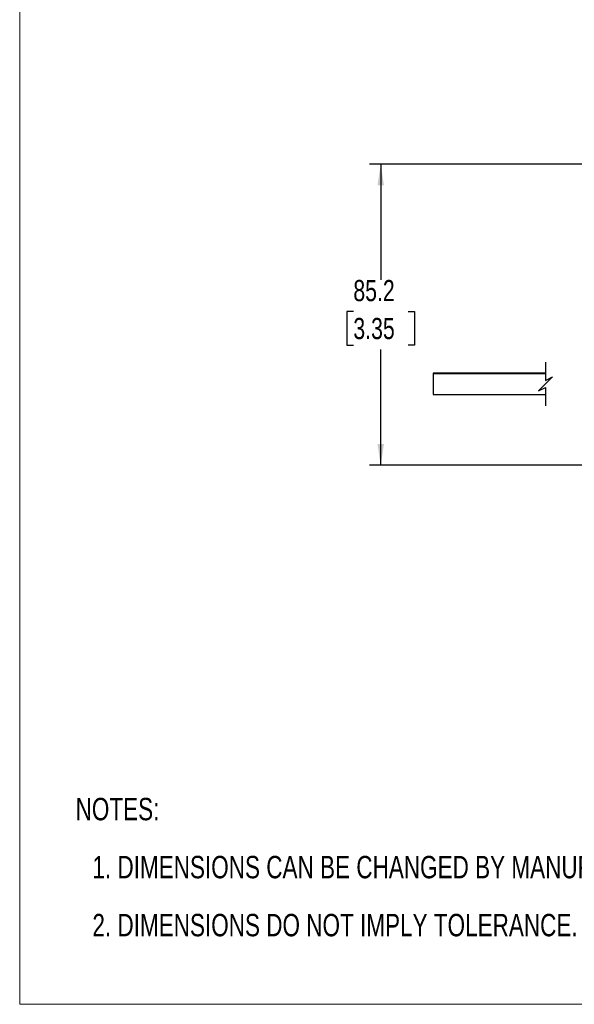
# Model space of a CAD drawing. Header units: millimetres. Extents: x 0 to 864, y 0 to 559.
# Tile 1 of 25: x 0 to 157, y 0 to 279. Entities that reach past the tile are written whole.
import ezdxf

# ---------------------------------------------------------------- set-up
doc = ezdxf.new("R2010")
doc.units = ezdxf.units.MM
doc.layers.add('DIMENSIONS', color=140, linetype='Continuous', lineweight=25)
doc.layers.add('TEXT', color=140, linetype='Continuous', lineweight=25)
doc.styles.add('SLDTEXTSTYLE0', font='TXT', dxfattribs={"width": 0.75})
doc.dimstyles.new('SLDDIMSTYLE0', dxfattribs={"dimtxt": 6, "dimasz": 6, "dimexe": 0, "dimexo": 0.0625, "dimgap": 1.5, "dimtad": 0, "dimtih": 1, "dimtoh": 1, "dimdec": 1, "dimrnd": 1e-09, "dimzin": 12, "dimdsep": 46, "dimtxsty": 'SLDTEXTSTYLE0', "dimsah": 1, "dimcen": 0.09, "dimadec": 0, "dimazin": 3, "dimtfac": 1, "dimtdec": 1, "dimtofl": 0, "dimtmove": 0, "dimatfit": 3, "dimfxl": 0, "dimfrac": 2, "dimtolj": 1, "dimtzin": 12, "dimarcsym": 0})

# ---------------------------------------------------------------- blocks, each defined once
blk = doc.blocks.new('SW_NOTE_0_2')
at = {"layer": 'TEXT', "color": 0, "char_height": 6.35, "attachment_point": 1, "style": 'SLDTEXTSTYLE0'}
for s, insert in [('NOTES:', (0, 8.19)), ('1. DIMENSIONS CAN BE CHANGED BY MANUFACTURER WITHOUT NOTICE.', (4.76, -8.24)), ('2. DIMENSIONS DO NOT IMPLY TOLERANCE.', (4.76, -24.66))]:
    blk.add_mtext(s, dxfattribs=dict(at, insert=insert))
blk = doc.blocks.new('_D_11')
at = {"layer": 'DIMENSIONS'}
for p, q in [((294.58, 237.83), (98.99, 237.83)), ((102.16, 237.83), (102.16, 205.09)), ((94.41, 196.11), (92.58, 196.11)), ((92.58, 196.11), (92.58, 186.59)), ((109.92, 196.11), (111.75, 196.11)), ((111.75, 196.11), (111.75, 186.59)), ((92.58, 186.59), (94.41, 186.59)), ((102.16, 152.63), (102.16, 185.37)), ((111.75, 186.59), (109.92, 186.59)), ((223.58, 152.63), (98.99, 152.63))]:
    blk.add_line(p, q, dxfattribs=at)
for points in [[(102.16, 237.83), (101.24, 231.83), (103.09, 231.83)], [(102.16, 152.63), (103.09, 158.63), (101.24, 158.63)]]:
    blk.add_solid(points, dxfattribs=at)
at = {"layer": 'DIMENSIONS', "char_height": 6, "attachment_point": 1, "style": 'SLDTEXTSTYLE0'}
for s, insert in [('85.2', (94.41, 205.06)), ('3.35', (94.41, 194.32))]:
    blk.add_mtext(s, dxfattribs=dict(at, insert=insert))

msp = doc.modelspace()

# ---------------------------------------------------------------- linework, layer by layer
at = {"color": 7, "linetype": 'Continuous', "lineweight": 18}
for p, q in [((0, 558.8), (0, 0)), ((0, 0), (629.41, 0))]:
    msp.add_line(p, q, dxfattribs=at)
for p, q in [((148.81, 178.63), (117.03, 178.63)), ((117.03, 178.63), (117.03, 178.61)), ((117.03, 178.61), (117.03, 172.63)), ((117.03, 178.61), (148.81, 178.61)), ((117.03, 172.63), (148.81, 172.63))]:
    msp.add_line(p, q)
at = {"layer": 'DIMENSIONS', "color": 140}
for p, q in [((148.81, 181.79), (148.81, 176.63)), ((148.81, 175.63), (146.81, 173.63)), ((148.81, 176.63), (150.81, 177.63)), ((150.81, 177.63), (148.81, 175.63)), ((146.81, 173.63), (148.81, 174.63)), ((148.81, 174.63), (148.81, 169.47))]:
    msp.add_line(p, q, dxfattribs=at)

# ---------------------------------------------------------------- block references
at = {"layer": 'TEXT'}
msp.add_blockref('SW_NOTE_0_2', (15.82, 50.26), dxfattribs=at)

# ---------------------------------------------------------------- dimensions: what is measured, and where the dimension line sits
at = {"layer": 'DIMENSIONS'}
dim = msp.add_linear_dim(base=(102.16, 237.83), p1=(224.85, 152.63), p2=(295.85, 237.83), angle=90, dimstyle='SLDDIMSTYLE0', dxfattribs=at)
dim.commit()
dim.dimension.update_dxf_attribs({"geometry": '_D_11', "text_midpoint": (102.16, 195.23), "dimtype": 160})

doc.saveas('drawing.dxf')
